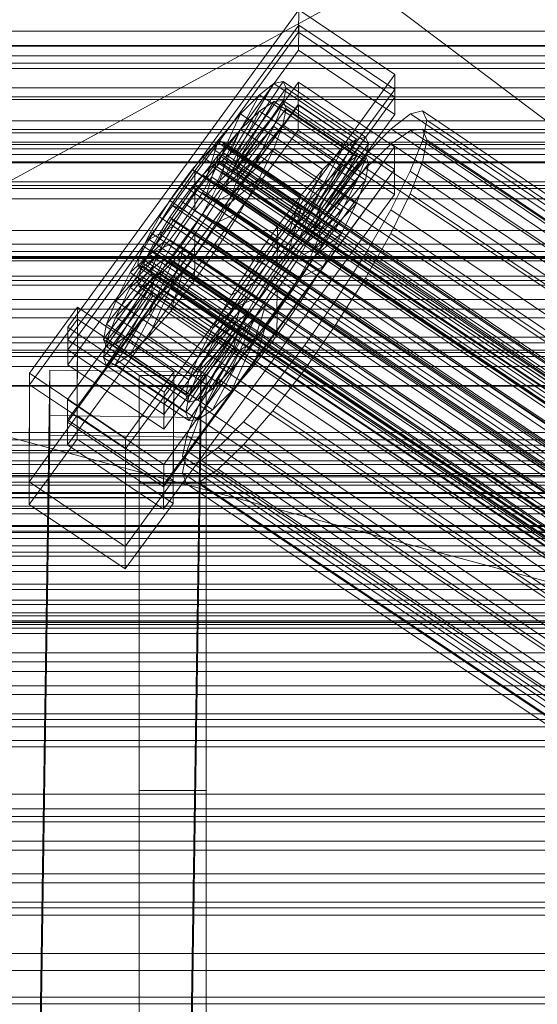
# Model space of a CAD drawing. Header units: millimetres. Extents: x -2233 to 61924, y -68080 to 6847.
# Tile 98 of 256: x -379 to -318, y -34496 to -34379. Entities that reach past the tile are written whole.
import ezdxf

# ---------------------------------------------------------------- set-up
doc = ezdxf.new("R2010")
doc.units = ezdxf.units.MM
for name, color, linetype, lineweight in [('COTAS_O', 1, 'Continuous', 0), ('COTAS_P', 1, 'Continuous', 0), ('frontal_briquetadora', 7, 'Continuous', 0), ('frontal_C01', 7, 'Continuous', 0), ('frontal_C02', 7, 'Continuous', 0), ('frontal_C03', 7, 'Continuous', 0), ('frontal_mezcladora', 7, 'Continuous', 0), ('frontal_secador', 7, 'Continuous', 0), ('frontal_tolva', 7, 'Continuous', 0), ('frontal_tolva-C01', 7, 'Continuous', 0)]:
    doc.layers.add(name, color=color, linetype=linetype, lineweight=lineweight)
doc.dimstyles.new('R19_100', dxfattribs={"dimtxt": 250, "dimasz": 150, "dimexe": 150, "dimexo": 80, "dimgap": 100, "dimtad": 1, "dimtih": 1, "dimtoh": 1, "dimdsep": 46, "dimcen": 0.09, "dimadec": 0, "dimazin": 0, "dimtfac": 1, "dimtdec": 4, "dimtofl": 0, "dimtmove": 0, "dimatfit": 3, "dimfxl": 1, "dimtolj": 1, "dimtzin": 0, "dimarcsym": 0})

# ---------------------------------------------------------------- blocks, each defined once
blk = doc.blocks.new('DIM_R27_48')
at = {"layer": 'COTAS_P'}
for p, q in [((-1750, -34600), (-1600, -34555)), ((2600, -34600), (2450, -34555)), ((-1750, -35500), (-1750, -34600)), ((-1750, -34600), (2600, -34600)), ((-1750, -34600), (-1600, -34645)), ((2600, -34600), (2450, -34645)), ((2600, -35500), (2600, -34600))]:
    blk.add_line(p, q, dxfattribs=at)
blk.add_text('4350 P', height=250, dxfattribs=at).set_placement((425, -34500))
blk = doc.blocks.new('DIM_R27_52')
at = {"layer": 'COTAS_O'}
for p, q in [((-1725, -33700), (-1575, -33655)), ((1725, -33700), (1575, -33655)), ((-1725, -34400), (-1725, -33700)), ((-1725, -33700), (1725, -33700)), ((-1725, -33700), (-1575, -33745)), ((1725, -33700), (1575, -33745)), ((1725, -34400), (1725, -33700))]:
    blk.add_line(p, q, dxfattribs=at)
blk.add_text('3450 O', height=250, dxfattribs=at).set_placement((0, -33600))
blk = doc.blocks.new('DIM_R27_55')
at = {"layer": 'COTAS_O'}
for p, q in [((-650, -33700), (50, -33700)), ((50, -33700), (5, -33850)), ((50, -34900), (50, -33700)), ((50, -33700), (95, -33850)), ((50, -34900), (5, -34750)), ((50, -34900), (95, -34750)), ((-650, -34900), (50, -34900))]:
    blk.add_line(p, q, dxfattribs=at)
blk.add_text('1200 O', height=250, rotation=90, dxfattribs=at).set_placement((-50, -34300))
blk = doc.blocks.new('DIM_R27_56')
at = {"layer": 'COTAS_O'}
for p, q in [((-650, -34200), (-500, -34155)), ((650, -34200), (500, -34155)), ((-650, -34900), (-650, -34200)), ((-650, -34200), (650, -34200)), ((-650, -34200), (-500, -34245)), ((650, -34200), (500, -34245)), ((650, -34900), (650, -34200))]:
    blk.add_line(p, q, dxfattribs=at)
blk.add_text('1300 O', height=250, dxfattribs=at).set_placement((0, -34100))

msp = doc.modelspace()

# ---------------------------------------------------------------- linework, layer by layer
at = {"layer": 'frontal_briquetadora'}
for p, q in [((-210, -34471), (-430, -34305)), ((-210, -34305), (-418, -34418.333)), ((-430, -34407), (-188, -34407)), ((-418, -34418.333), (-222, -34418.333)), ((-222, -34471), (-418, -34418.333)), ((-430, -34471), (-210, -34471)), ((-210, -34471), (-418, -34471)), ((-222, -34471), (-418, -34471)), ((-210, -34490), (-430, -34490)), ((-430, -34496), (-210, -34496))]:
    msp.add_line(p, q, dxfattribs=at)
at = {"layer": 'frontal_C01'}
for p, q in [((-373.501, -34415.291), (-345.969, -34377.436)), ((-345.981, -34380.133), (-345.969, -34377.436)), ((-345.969, -34377.436), (-334.501, -34385.173)), ((-345.981, -34380.133), (-373.513, -34417.987)), ((-334.513, -34387.869), (-345.981, -34380.133)), ((-450, -34381.706), (450, -34381.706)), ((-373.539, -34423.918), (-346.008, -34386.064)), ((-334.501, -34385.173), (-362.033, -34423.027)), ((-353.378, -34394.306), (-347.835, -34385.99)), ((-347.835, -34385.99), (-348.918, -34386.252)), ((-347.835, -34385.99), (-338.005, -34392.621)), ((-347.47, -34386.805), (-347.835, -34385.99)), ((-346.02, -34388.76), (-346.008, -34386.064)), ((-346.008, -34386.064), (-334.539, -34393.8)), ((-334.501, -34385.173), (-334.513, -34387.869)), ((-353.892, -34394.429), (-348.918, -34386.252)), ((-353.205, -34394.692), (-347.47, -34386.805)), ((-348.918, -34386.252), (-350.645, -34387.572)), ((-348.918, -34386.252), (-339.088, -34392.883)), ((-347.847, -34388.642), (-347.47, -34386.805)), ((-347.47, -34386.805), (-337.64, -34393.437)), ((-362.045, -34425.723), (-334.513, -34387.869)), ((-354.71, -34395.055), (-350.645, -34387.572)), ((-350.645, -34387.572), (-352.899, -34389.861)), ((-350.645, -34387.572), (-340.816, -34394.203)), ((-346.02, -34388.76), (-373.551, -34426.615)), ((-353.384, -34395.562), (-347.847, -34388.642)), ((-348.941, -34391.374), (-347.847, -34388.642)), ((-347.847, -34388.642), (-338.017, -34395.273)), ((-334.551, -34396.497), (-346.02, -34388.76)), ((-331.181, -34389.51), (-332.629, -34389.859)), ((-330.692, -34390.6), (-331.181, -34389.51)), ((-331.181, -34389.51), (-146.872, -34513.845)), ((-355.777, -34396.139), (-352.899, -34389.861)), ((-352.899, -34389.861), (-355.525, -34392.963)), ((-352.899, -34389.861), (-343.069, -34396.492)), ((-332.629, -34389.859), (-334.938, -34391.624)), ((-332.629, -34389.859), (-148.32, -34514.194)), ((-331.197, -34393.055), (-330.692, -34390.6)), ((-330.692, -34390.6), (-146.383, -34514.934)), ((-353.902, -34396.856), (-348.941, -34391.374)), ((-350.678, -34394.816), (-348.941, -34391.374)), ((-348.941, -34391.374), (-339.111, -34398.005)), ((-334.938, -34391.624), (-337.95, -34394.685)), ((-334.938, -34391.624), (-150.629, -34515.959)), ((-355.525, -34392.963), (-358.345, -34396.667)), ((-357.021, -34397.609), (-355.525, -34392.963)), ((-355.017, -34393.2), (-355.53, -34393.324)), ((-355.525, -34392.963), (-345.695, -34399.594)), ((-354.844, -34393.587), (-355.017, -34393.2)), ((-355.017, -34393.2), (-141.218, -34537.429)), ((-339.088, -34392.883), (-344.062, -34401.061)), ((-338.005, -34392.621), (-343.549, -34400.937)), ((-340.816, -34394.203), (-339.088, -34392.883)), ((-339.088, -34392.883), (-338.005, -34392.621)), ((-338.005, -34392.621), (-337.64, -34393.437)), ((-332.659, -34396.708), (-331.197, -34393.055)), ((-331.197, -34393.055), (-146.887, -34517.389)), ((-334.539, -34393.8), (-362.071, -34431.655)), ((-356.348, -34393.95), (-357.415, -34395.034)), ((-355.53, -34393.324), (-356.348, -34393.95)), ((-356.348, -34393.95), (-142.549, -34538.178)), ((-355.53, -34393.324), (-141.731, -34537.552)), ((-355.022, -34394.456), (-354.844, -34393.587)), ((-354.844, -34393.587), (-141.045, -34537.815)), ((-353.892, -34394.429), (-353.378, -34394.306)), ((-343.549, -34400.937), (-353.378, -34394.306)), ((-353.378, -34394.306), (-353.205, -34394.692)), ((-340.816, -34394.203), (-344.88, -34401.686)), ((-337.64, -34393.437), (-343.376, -34401.323)), ((-343.069, -34396.492), (-340.816, -34394.203)), ((-337.64, -34393.437), (-338.017, -34395.273)), ((-334.539, -34393.8), (-334.551, -34396.497)), ((-357.415, -34395.034), (-358.659, -34396.503)), ((-357.415, -34395.034), (-143.617, -34539.262)), ((-355.777, -34396.139), (-354.71, -34395.055)), ((-355.541, -34395.751), (-355.022, -34394.456)), ((-355.022, -34394.456), (-141.224, -34538.685)), ((-354.725, -34398.486), (-350.678, -34394.816)), ((-354.71, -34395.055), (-353.892, -34394.429)), ((-344.88, -34401.686), (-354.71, -34395.055)), ((-353.384, -34395.562), (-353.902, -34396.856)), ((-344.062, -34401.061), (-353.892, -34394.429)), ((-353.205, -34394.692), (-353.384, -34395.562)), ((-343.554, -34402.193), (-353.384, -34395.562)), ((-343.376, -34401.323), (-353.205, -34394.692)), ((-352.938, -34398.734), (-350.678, -34394.816)), ((-350.678, -34394.816), (-340.848, -34401.448)), ((-338.017, -34395.273), (-343.554, -34402.193)), ((-337.95, -34394.685), (-341.461, -34398.832)), ((-338.017, -34395.273), (-339.111, -34398.005)), ((-337.95, -34394.685), (-153.641, -34519.019)), ((-362.083, -34434.351), (-334.551, -34396.497)), ((-358.345, -34396.667), (-361.166, -34400.719)), ((-358.659, -34396.503), (-359.995, -34398.258)), ((-358.659, -34396.503), (-144.861, -34540.732)), ((-358.345, -34396.667), (-358.357, -34399.363)), ((-348.515, -34403.298), (-358.345, -34396.667)), ((-357.021, -34397.609), (-355.777, -34396.139)), ((-356.363, -34397.381), (-355.541, -34395.751)), ((-345.947, -34402.77), (-355.777, -34396.139)), ((-355.541, -34395.751), (-141.742, -34539.979)), ((-343.069, -34396.492), (-345.947, -34402.77)), ((-345.695, -34399.594), (-343.069, -34396.492)), ((-334.981, -34401.309), (-332.659, -34396.708)), ((-332.659, -34396.708), (-148.35, -34521.042)), ((-358.357, -34399.363), (-357.021, -34397.609)), ((-357.434, -34399.237), (-356.363, -34397.381)), ((-347.191, -34404.24), (-357.021, -34397.609)), ((-356.363, -34397.381), (-142.565, -34541.61)), ((-353.902, -34396.856), (-354.725, -34398.486)), ((-344.073, -34403.487), (-353.902, -34396.856)), ((-359.995, -34398.258), (-361.332, -34400.177)), ((-146.196, -34542.486), (-359.995, -34398.258)), ((-354.725, -34398.486), (-355.796, -34400.342)), ((-355.796, -34400.342), (-352.938, -34398.734)), ((-355.569, -34402.859), (-352.938, -34398.734)), ((-344.895, -34405.118), (-354.725, -34398.486)), ((-352.938, -34398.734), (-343.108, -34405.365)), ((-341.461, -34398.832), (-345.231, -34403.783)), ((-339.111, -34398.005), (-344.073, -34403.487)), ((-341.461, -34398.832), (-157.152, -34523.166)), ((-339.111, -34398.005), (-340.848, -34401.448)), ((-361.332, -34400.177), (-362.578, -34402.132)), ((-361.332, -34400.177), (-147.533, -34544.406)), ((-359.693, -34401.283), (-358.357, -34399.363)), ((-358.68, -34401.191), (-357.434, -34399.237)), ((-358.357, -34399.363), (-348.527, -34405.994)), ((-357.434, -34399.237), (-143.635, -34543.465)), ((-348.515, -34403.298), (-345.695, -34399.594)), ((-345.695, -34399.594), (-347.191, -34404.24)), ((-361.166, -34400.719), (-363.797, -34404.845)), ((-359.693, -34401.283), (-361.166, -34400.719)), ((-361.166, -34400.719), (-351.336, -34407.351)), ((-360.939, -34403.237), (-359.693, -34401.283)), ((-360.017, -34403.111), (-358.68, -34401.191)), ((-349.863, -34407.914), (-359.693, -34401.283)), ((-358.68, -34401.191), (-144.881, -34545.419)), ((-355.796, -34400.342), (-357.042, -34402.296)), ((-345.966, -34406.973), (-355.796, -34400.342)), ((-340.848, -34401.448), (-344.895, -34405.118)), ((-344.062, -34401.061), (-344.88, -34401.686)), ((-343.549, -34400.937), (-344.062, -34401.061)), ((-343.554, -34402.193), (-343.376, -34401.323)), ((-343.376, -34401.323), (-343.549, -34400.937)), ((-340.848, -34401.448), (-343.108, -34405.365)), ((-338.003, -34406.546), (-334.981, -34401.309)), ((-334.981, -34401.309), (-150.672, -34525.644)), ((-362.578, -34402.132), (-363.648, -34403.987)), ((-362.578, -34402.132), (-148.779, -34546.36)), ((-357.042, -34402.296), (-358.378, -34404.216)), ((-357.042, -34402.296), (-355.569, -34402.859)), ((-347.212, -34408.927), (-357.042, -34402.296)), ((-344.88, -34401.686), (-345.947, -34402.77)), ((-344.073, -34403.487), (-343.554, -34402.193)), ((-360.939, -34403.237), (-363.797, -34404.845)), ((-362.01, -34405.092), (-360.939, -34403.237)), ((-361.352, -34404.865), (-360.017, -34403.111)), ((-351.109, -34409.868), (-360.939, -34403.237)), ((-360.017, -34403.111), (-146.218, -34547.339)), ((-358.39, -34406.912), (-355.569, -34402.859)), ((-355.569, -34402.859), (-345.739, -34409.491)), ((-351.336, -34407.351), (-348.515, -34403.298)), ((-345.231, -34403.783), (-349.002, -34409.201)), ((-348.527, -34405.994), (-348.515, -34403.298)), ((-345.947, -34402.77), (-347.191, -34404.24)), ((-160.922, -34528.118), (-345.231, -34403.783)), ((-344.895, -34405.118), (-344.073, -34403.487)), ((-363.797, -34404.845), (-366.057, -34408.762)), ((-363.648, -34403.987), (-364.471, -34405.618)), ((-363.797, -34404.845), (-353.967, -34411.476)), ((-363.648, -34403.987), (-149.85, -34548.216)), ((-362.596, -34406.335), (-361.352, -34404.865)), ((-361.352, -34404.865), (-147.554, -34549.093)), ((-358.378, -34404.216), (-359.714, -34405.97)), ((-358.378, -34404.216), (-358.39, -34406.912)), ((-348.548, -34410.847), (-358.378, -34404.216)), ((-347.191, -34404.24), (-348.527, -34405.994)), ((-362.01, -34405.092), (-366.057, -34408.762)), ((-364.471, -34405.618), (-364.989, -34406.912)), ((-364.471, -34405.618), (-150.672, -34549.846)), ((-362.833, -34406.723), (-362.01, -34405.092)), ((-352.18, -34411.724), (-362.01, -34405.092)), ((-359.714, -34405.97), (-361.21, -34410.616)), ((-359.714, -34405.97), (-360.958, -34407.44)), ((-349.884, -34412.602), (-359.714, -34405.97)), ((-348.527, -34405.994), (-349.863, -34407.914)), ((-345.966, -34406.973), (-344.895, -34405.118)), ((-343.108, -34405.365), (-345.966, -34406.973)), ((-343.108, -34405.365), (-345.739, -34409.491)), ((-362.833, -34406.723), (-367.794, -34412.205)), ((-364.989, -34406.912), (-365.168, -34407.782)), ((-364.989, -34406.912), (-151.191, -34551.14)), ((-363.664, -34407.419), (-362.596, -34406.335)), ((-363.351, -34408.017), (-362.833, -34406.723)), ((-353.003, -34413.354), (-362.833, -34406.723)), ((-362.596, -34406.335), (-148.798, -34550.563)), ((-361.21, -34410.616), (-358.39, -34406.912)), ((-358.39, -34406.912), (-348.56, -34413.543)), ((-347.212, -34408.927), (-345.966, -34406.973)), ((-341.52, -34412.061), (-338.003, -34406.546)), ((-338.003, -34406.546), (-153.694, -34530.881)), ((-363.351, -34408.017), (-368.888, -34414.937)), ((-365.168, -34407.782), (-364.995, -34408.168)), ((-365.168, -34407.782), (-151.369, -34552.01)), ((-364.995, -34408.168), (-364.482, -34408.044)), ((-364.995, -34408.168), (-151.196, -34552.396)), ((-364.482, -34408.044), (-363.664, -34407.419)), ((-364.482, -34408.044), (-150.683, -34552.273)), ((-360.958, -34407.44), (-363.836, -34413.718)), ((-363.664, -34407.419), (-149.865, -34551.647)), ((-363.53, -34408.887), (-363.351, -34408.017)), ((-353.521, -34414.648), (-363.351, -34408.017)), ((-360.958, -34407.44), (-362.025, -34408.524)), ((-351.128, -34414.071), (-360.958, -34407.44)), ((-353.967, -34411.476), (-351.336, -34407.351)), ((-351.336, -34407.351), (-349.863, -34407.914)), ((-349.863, -34407.914), (-351.109, -34409.868)), ((-363.53, -34408.887), (-369.265, -34416.773)), ((-363.357, -34409.273), (-368.9, -34417.589)), ((-362.843, -34409.149), (-367.817, -34417.327)), ((-366.057, -34408.762), (-367.794, -34412.205)), ((-362.025, -34408.524), (-366.09, -34416.007)), ((-366.057, -34408.762), (-356.228, -34415.394)), ((-363.357, -34409.273), (-363.53, -34408.887)), ((-353.7, -34415.518), (-363.53, -34408.887)), ((-362.843, -34409.149), (-363.357, -34409.273)), ((-353.527, -34415.905), (-363.357, -34409.273)), ((-362.025, -34408.524), (-362.843, -34409.149)), ((-353.014, -34415.781), (-362.843, -34409.149)), ((-352.196, -34415.155), (-362.025, -34408.524)), ((-349.002, -34409.201), (-352.519, -34414.716)), ((-349.002, -34409.201), (-164.693, -34533.535)), ((-345.739, -34409.491), (-348.56, -34413.543)), ((-348.548, -34410.847), (-347.212, -34408.927)), ((-345.739, -34409.491), (-347.212, -34408.927)), ((-363.836, -34413.718), (-361.21, -34410.616)), ((-361.21, -34410.616), (-351.38, -34417.247)), ((-353.967, -34411.476), (-351.109, -34409.868)), ((-351.109, -34409.868), (-352.18, -34411.724)), ((-349.884, -34412.602), (-348.548, -34410.847)), ((-348.56, -34413.543), (-348.548, -34410.847)), ((-356.228, -34415.394), (-353.967, -34411.476)), ((-356.228, -34415.394), (-352.18, -34411.724)), ((-352.18, -34411.724), (-353.003, -34413.354)), ((-378.086, -34420.791), (-372.35, -34412.905)), ((-372.408, -34425.846), (-372.35, -34412.905)), ((-372.35, -34412.905), (-360.882, -34420.641)), ((-367.794, -34412.205), (-368.888, -34414.937)), ((-367.794, -34412.205), (-357.964, -34418.836)), ((-351.38, -34417.247), (-349.884, -34412.602)), ((-351.128, -34414.071), (-349.884, -34412.602)), ((-345.291, -34417.479), (-341.52, -34412.061)), ((-341.52, -34412.061), (-157.211, -34536.396)), ((-366.09, -34416.007), (-363.836, -34413.718)), ((-363.836, -34413.718), (-354.006, -34420.349)), ((-357.964, -34418.836), (-353.003, -34413.354)), ((-354.006, -34420.349), (-351.128, -34414.071)), ((-353.003, -34413.354), (-353.521, -34414.648)), ((-352.196, -34415.155), (-351.128, -34414.071)), ((-348.56, -34413.543), (-351.38, -34417.247)), ((-373.501, -34415.291), (-373.513, -34417.987)), ((-362.033, -34423.027), (-373.501, -34415.291)), ((-368.888, -34414.937), (-369.265, -34416.773)), ((-368.888, -34414.937), (-359.058, -34421.568)), ((-359.436, -34423.405), (-353.7, -34415.518)), ((-359.058, -34421.568), (-353.521, -34414.648)), ((-357.964, -34418.836), (-356.228, -34415.394)), ((-356.26, -34422.638), (-352.196, -34415.155)), ((-352.519, -34414.716), (-355.541, -34419.953)), ((-353.521, -34414.648), (-353.7, -34415.518)), ((-353.7, -34415.518), (-353.527, -34415.905)), ((-353.014, -34415.781), (-352.196, -34415.155)), ((-352.519, -34414.716), (-168.21, -34539.051)), ((-367.817, -34417.327), (-366.09, -34416.007)), ((-366.09, -34416.007), (-356.26, -34422.638)), ((-359.07, -34424.22), (-353.527, -34415.905)), ((-357.987, -34423.959), (-353.014, -34415.781)), ((-353.527, -34415.905), (-353.014, -34415.781)), ((-369.265, -34416.773), (-368.9, -34417.589)), ((-369.265, -34416.773), (-359.436, -34423.405)), ((-368.9, -34417.589), (-367.817, -34417.327)), ((-368.9, -34417.589), (-359.07, -34424.22)), ((-367.817, -34417.327), (-357.987, -34423.959)), ((-351.38, -34417.247), (-354.006, -34420.349)), ((-349.061, -34422.43), (-345.291, -34417.479)), ((-345.291, -34417.479), (-160.982, -34541.814)), ((-373.513, -34417.987), (-362.045, -34425.723)), ((-359.058, -34421.568), (-357.964, -34418.836)), ((-355.541, -34419.953), (-357.863, -34424.555)), ((-355.541, -34419.953), (-171.232, -34544.288)), ((-378.512, -34615.535), (-375.644, -34420.425)), ((-378.086, -34420.791), (-378.143, -34433.733)), ((-366.618, -34428.527), (-378.086, -34420.791)), ((-375.644, -34425.817), (-375.644, -34420.425)), ((-375.644, -34420.425), (-357.646, -34420.67)), ((-360.882, -34420.641), (-366.618, -34428.527)), ((-360.882, -34420.641), (-360.939, -34433.583)), ((-357.646, -34420.67), (-360.514, -34615.781)), ((-357.646, -34420.67), (-357.646, -34426.063)), ((-354.006, -34420.349), (-356.26, -34422.638)), ((-359.436, -34423.405), (-359.058, -34421.568)), ((-352.572, -34426.577), (-349.061, -34422.43)), ((-349.061, -34422.43), (-164.752, -34546.765)), ((-362.045, -34425.723), (-362.033, -34423.027)), ((-359.07, -34424.22), (-359.436, -34423.405)), ((-356.26, -34422.638), (-357.987, -34423.959)), ((-373.539, -34423.918), (-373.551, -34426.615)), ((-362.071, -34431.655), (-373.539, -34423.918)), ((-357.863, -34424.555), (-359.326, -34428.207)), ((-357.987, -34423.959), (-359.07, -34424.22)), ((-357.863, -34424.555), (-173.554, -34548.889)), ((-378.512, -34620.928), (-375.644, -34425.817)), ((-372.408, -34425.846), (-378.143, -34433.733)), ((-357.646, -34426.063), (-375.644, -34425.817)), ((-360.939, -34433.583), (-372.408, -34425.846)), ((-360.514, -34621.173), (-357.646, -34426.063)), ((-373.551, -34426.615), (-362.083, -34434.351)), ((-355.584, -34429.638), (-352.572, -34426.577)), ((-352.572, -34426.577), (-168.263, -34550.912)), ((-359.326, -34428.207), (-359.83, -34430.662)), ((-359.326, -34428.207), (-175.016, -34552.542)), ((-366.675, -34441.469), (-366.618, -34428.527)), ((-357.893, -34431.403), (-355.584, -34429.638)), ((-355.584, -34429.638), (-171.275, -34553.972)), ((-359.83, -34430.662), (-359.341, -34431.752)), ((-359.83, -34430.662), (-175.521, -34554.997)), ((-362.083, -34434.351), (-362.071, -34431.655)), ((-359.341, -34431.752), (-357.893, -34431.403)), ((-359.341, -34431.752), (-175.032, -34556.087)), ((-357.893, -34431.403), (-173.584, -34555.737)), ((-378.143, -34433.733), (-366.675, -34441.469)), ((-366.675, -34441.469), (-360.939, -34433.583))]:
    msp.add_line(p, q, dxfattribs=at)
at = {"layer": 'frontal_C02'}
for p, q in [((-373.501, -34416.794), (-345.969, -34379.272)), ((-345.981, -34382.252), (-345.969, -34379.272)), ((-345.969, -34379.272), (-334.501, -34386.941)), ((-345.981, -34382.252), (-373.513, -34419.775)), ((-334.513, -34389.921), (-345.981, -34382.252)), ((-334.501, -34386.941), (-362.033, -34424.463)), ((-334.501, -34386.941), (-334.513, -34389.921)), ((-353.892, -34396.624), (-348.918, -34388.364)), ((-353.378, -34396.568), (-347.835, -34388.246)), ((-348.918, -34388.364), (-350.645, -34389.551)), ((-347.835, -34388.246), (-348.918, -34388.364)), ((-348.918, -34388.364), (-339.088, -34394.937)), ((-347.835, -34388.246), (-338.005, -34394.819)), ((-347.47, -34389.205), (-347.835, -34388.246)), ((-373.539, -34426.332), (-346.008, -34388.809)), ((-354.71, -34397.186), (-350.645, -34389.551)), ((-353.205, -34397.023), (-347.47, -34389.205)), ((-350.645, -34389.551), (-352.899, -34391.727)), ((-350.645, -34389.551), (-340.816, -34396.125)), ((-347.847, -34391.177), (-347.47, -34389.205)), ((-347.47, -34389.205), (-337.64, -34395.779)), ((-346.02, -34391.79), (-346.008, -34388.809)), ((-346.008, -34388.809), (-334.539, -34396.478)), ((-362.045, -34427.444), (-334.513, -34389.921)), ((-346.02, -34391.79), (-373.551, -34429.312)), ((-355.777, -34398.217), (-352.899, -34391.727)), ((-352.899, -34391.727), (-355.525, -34394.744)), ((-353.384, -34397.957), (-347.847, -34391.177)), ((-352.899, -34391.727), (-343.069, -34398.301)), ((-348.941, -34394.027), (-347.847, -34391.177)), ((-347.847, -34391.177), (-338.017, -34397.751)), ((-334.551, -34399.459), (-346.02, -34391.79)), ((-332.629, -34391.842), (-334.938, -34393.43)), ((-331.181, -34391.684), (-332.629, -34391.842)), ((-332.629, -34391.842), (-148.32, -34515.097)), ((-330.692, -34392.967), (-331.181, -34391.684)), ((-331.181, -34391.684), (-146.872, -34514.939)), ((-331.197, -34395.603), (-330.692, -34392.967)), ((-330.692, -34392.967), (-146.383, -34516.222)), ((-353.902, -34399.306), (-348.941, -34394.027)), ((-350.678, -34397.56), (-348.941, -34394.027)), ((-348.941, -34394.027), (-339.111, -34400.6)), ((-334.938, -34393.43), (-337.95, -34396.339)), ((-334.938, -34393.43), (-150.629, -34516.684)), ((-355.525, -34394.744), (-358.345, -34398.395)), ((-357.021, -34399.646), (-355.525, -34394.744)), ((-355.53, -34395.528), (-356.348, -34396.091)), ((-355.017, -34395.472), (-355.53, -34395.528)), ((-355.53, -34395.528), (-141.731, -34538.504)), ((-355.525, -34394.744), (-345.695, -34401.317)), ((-354.844, -34395.927), (-355.017, -34395.472)), ((-355.017, -34395.472), (-141.218, -34538.448)), ((-339.088, -34394.937), (-344.062, -34403.197)), ((-338.005, -34394.819), (-343.549, -34403.142)), ((-340.816, -34396.125), (-339.088, -34394.937)), ((-339.088, -34394.937), (-338.005, -34394.819)), ((-338.005, -34394.819), (-337.64, -34395.779)), ((-334.539, -34396.478), (-362.071, -34434.001)), ((-356.348, -34396.091), (-357.415, -34397.122)), ((-356.348, -34396.091), (-142.549, -34539.066)), ((-355.022, -34396.861), (-354.844, -34395.927)), ((-354.844, -34395.927), (-141.045, -34538.902)), ((-354.71, -34397.186), (-353.892, -34396.624)), ((-353.892, -34396.624), (-353.378, -34396.568)), ((-344.062, -34403.197), (-353.892, -34396.624)), ((-343.549, -34403.142), (-353.378, -34396.568)), ((-353.378, -34396.568), (-353.205, -34397.023)), ((-340.816, -34396.125), (-344.88, -34403.76)), ((-337.64, -34395.779), (-343.376, -34403.596)), ((-343.069, -34398.301), (-340.816, -34396.125)), ((-337.95, -34396.339), (-341.461, -34400.371)), ((-337.64, -34395.779), (-338.017, -34397.751)), ((-337.95, -34396.339), (-153.641, -34519.593)), ((-334.539, -34396.478), (-334.551, -34399.459)), ((-332.659, -34399.413), (-331.197, -34395.603)), ((-331.197, -34395.603), (-146.887, -34518.858)), ((-357.415, -34397.122), (-358.659, -34398.55)), ((-357.415, -34397.122), (-143.617, -34540.097)), ((-355.777, -34398.217), (-354.71, -34397.186)), ((-355.541, -34398.211), (-355.022, -34396.861)), ((-355.022, -34396.861), (-141.224, -34539.836)), ((-354.725, -34400.98), (-350.678, -34397.56)), ((-344.88, -34403.76), (-354.71, -34397.186)), ((-353.205, -34397.023), (-353.384, -34397.957)), ((-343.376, -34403.596), (-353.205, -34397.023)), ((-352.938, -34401.536), (-350.678, -34397.56)), ((-350.678, -34397.56), (-340.848, -34404.133)), ((-338.017, -34397.751), (-343.554, -34404.53)), ((-338.017, -34397.751), (-339.111, -34400.6)), ((-358.345, -34398.395), (-361.166, -34402.432)), ((-358.659, -34398.55), (-359.995, -34400.28)), ((-358.659, -34398.55), (-144.861, -34541.526)), ((-358.345, -34398.395), (-358.357, -34401.376)), ((-348.515, -34404.969), (-358.345, -34398.395)), ((-357.021, -34399.646), (-355.777, -34398.217)), ((-356.363, -34399.884), (-355.541, -34398.211)), ((-345.947, -34404.791), (-355.777, -34398.217)), ((-355.541, -34398.211), (-141.742, -34541.186)), ((-353.384, -34397.957), (-353.902, -34399.306)), ((-343.554, -34404.53), (-353.384, -34397.957)), ((-343.069, -34398.301), (-345.947, -34404.791)), ((-345.695, -34401.317), (-343.069, -34398.301)), ((-362.083, -34436.981), (-334.551, -34399.459)), ((-359.995, -34400.28), (-361.332, -34402.192)), ((-146.196, -34543.255), (-359.995, -34400.28)), ((-358.357, -34401.376), (-357.021, -34399.646)), ((-357.434, -34401.768), (-356.363, -34399.884)), ((-347.191, -34406.22), (-357.021, -34399.646)), ((-356.363, -34399.884), (-142.565, -34542.86)), ((-353.902, -34399.306), (-354.725, -34400.98)), ((-344.073, -34405.88), (-353.902, -34399.306)), ((-334.981, -34404.136), (-332.659, -34399.413)), ((-332.659, -34399.413), (-148.35, -34522.667)), ((-359.693, -34403.288), (-358.357, -34401.376)), ((-358.357, -34401.376), (-348.527, -34407.949)), ((-354.725, -34400.98), (-355.796, -34402.863)), ((-344.895, -34407.554), (-354.725, -34400.98)), ((-348.515, -34404.969), (-345.695, -34401.317)), ((-345.695, -34401.317), (-347.191, -34406.22)), ((-341.461, -34400.371), (-345.231, -34405.252)), ((-339.111, -34400.6), (-344.073, -34405.88)), ((-341.461, -34400.371), (-157.152, -34523.626)), ((-339.111, -34400.6), (-340.848, -34404.133)), ((-361.166, -34402.432), (-363.797, -34406.58)), ((-361.332, -34402.192), (-362.578, -34404.157)), ((-361.332, -34402.192), (-147.533, -34545.168)), ((-359.693, -34403.288), (-361.166, -34402.432)), ((-361.166, -34402.432), (-351.336, -34409.006)), ((-358.68, -34403.733), (-357.434, -34401.768)), ((-357.434, -34401.768), (-143.635, -34544.743)), ((-355.796, -34402.863), (-352.938, -34401.536)), ((-355.569, -34405.684), (-352.938, -34401.536)), ((-352.938, -34401.536), (-343.108, -34408.11)), ((-360.939, -34405.253), (-359.693, -34403.288)), ((-360.017, -34405.645), (-358.68, -34403.733)), ((-349.863, -34409.861), (-359.693, -34403.288)), ((-358.68, -34403.733), (-144.881, -34546.708)), ((-355.796, -34402.863), (-357.042, -34404.828)), ((-345.966, -34409.437), (-355.796, -34402.863)), ((-344.88, -34403.76), (-345.947, -34404.791)), ((-344.062, -34403.197), (-344.88, -34403.76)), ((-343.549, -34403.142), (-344.062, -34403.197)), ((-343.554, -34404.53), (-343.376, -34403.596)), ((-343.376, -34403.596), (-343.549, -34403.142)), ((-362.578, -34404.157), (-363.648, -34406.04)), ((-362.578, -34404.157), (-148.779, -34547.132)), ((-357.042, -34404.828), (-358.378, -34406.74)), ((-357.042, -34404.828), (-355.569, -34405.684)), ((-347.212, -34411.402), (-357.042, -34404.828)), ((-351.336, -34409.006), (-348.515, -34404.969)), ((-348.527, -34407.949), (-348.515, -34404.969)), ((-345.947, -34404.791), (-347.191, -34406.22)), ((-340.848, -34404.133), (-344.895, -34407.554)), ((-344.073, -34405.88), (-343.554, -34404.53)), ((-340.848, -34404.133), (-343.108, -34408.11)), ((-338.003, -34409.451), (-334.981, -34404.136)), ((-334.981, -34404.136), (-150.672, -34527.39)), ((-363.648, -34406.04), (-364.471, -34407.714)), ((-360.939, -34405.253), (-363.797, -34406.58)), ((-363.648, -34406.04), (-149.85, -34549.016)), ((-362.01, -34407.136), (-360.939, -34405.253)), ((-361.352, -34407.374), (-360.017, -34405.645)), ((-351.109, -34411.826), (-360.939, -34405.253)), ((-360.017, -34405.645), (-146.218, -34548.62)), ((-358.39, -34409.721), (-355.569, -34405.684)), ((-355.569, -34405.684), (-345.739, -34412.257)), ((-345.231, -34405.252), (-349.002, -34410.649)), ((-160.922, -34528.507), (-345.231, -34405.252)), ((-344.895, -34407.554), (-344.073, -34405.88)), ((-363.797, -34406.58), (-366.057, -34410.556)), ((-362.01, -34407.136), (-366.057, -34410.556)), ((-363.797, -34406.58), (-353.967, -34413.154)), ((-362.833, -34408.81), (-362.01, -34407.136)), ((-352.18, -34413.71), (-362.01, -34407.136)), ((-358.378, -34406.74), (-359.714, -34408.47)), ((-358.378, -34406.74), (-358.39, -34409.721)), ((-348.548, -34413.314), (-358.378, -34406.74)), ((-347.191, -34406.22), (-348.527, -34407.949)), ((-364.471, -34407.714), (-364.989, -34409.064)), ((-364.471, -34407.714), (-150.672, -34550.689)), ((-362.596, -34408.803), (-361.352, -34407.374)), ((-361.352, -34407.374), (-147.554, -34550.35)), ((-359.714, -34408.47), (-361.21, -34413.372)), ((-359.714, -34408.47), (-360.958, -34409.899)), ((-349.884, -34415.044), (-359.714, -34408.47)), ((-348.527, -34407.949), (-349.863, -34409.861)), ((-345.966, -34409.437), (-344.895, -34407.554)), ((-343.108, -34408.11), (-345.966, -34409.437)), ((-343.108, -34408.11), (-345.739, -34412.257)), ((-362.833, -34408.81), (-367.794, -34414.089)), ((-364.989, -34409.064), (-365.168, -34409.998)), ((-364.989, -34409.064), (-151.191, -34552.039)), ((-363.664, -34409.834), (-362.596, -34408.803)), ((-363.351, -34410.159), (-362.833, -34408.81)), ((-353.003, -34415.383), (-362.833, -34408.81)), ((-362.596, -34408.803), (-148.798, -34551.779)), ((-353.967, -34413.154), (-351.336, -34409.006)), ((-351.336, -34409.006), (-349.863, -34409.861)), ((-347.212, -34411.402), (-345.966, -34409.437)), ((-341.52, -34414.996), (-338.003, -34409.451)), ((-338.003, -34409.451), (-153.694, -34532.706)), ((-363.351, -34410.159), (-368.888, -34416.939)), ((-366.057, -34410.556), (-367.794, -34414.089)), ((-366.057, -34410.556), (-356.228, -34417.13)), ((-365.168, -34409.998), (-364.995, -34410.452)), ((-365.168, -34409.998), (-151.369, -34552.973)), ((-364.995, -34410.452), (-364.482, -34410.397)), ((-364.995, -34410.452), (-151.196, -34553.428)), ((-364.482, -34410.397), (-363.664, -34409.834)), ((-364.482, -34410.397), (-150.683, -34553.372)), ((-360.958, -34409.899), (-363.836, -34416.389)), ((-363.664, -34409.834), (-149.865, -34552.809)), ((-363.53, -34411.093), (-363.351, -34410.159)), ((-353.521, -34416.733), (-363.351, -34410.159)), ((-360.958, -34409.899), (-362.025, -34410.93)), ((-361.21, -34413.372), (-358.39, -34409.721)), ((-351.128, -34416.472), (-360.958, -34409.899)), ((-358.39, -34409.721), (-348.56, -34416.295)), ((-349.002, -34410.649), (-352.519, -34416.194)), ((-349.863, -34409.861), (-351.109, -34411.826)), ((-349.002, -34410.649), (-164.693, -34533.904)), ((-363.53, -34411.093), (-369.265, -34418.911)), ((-363.357, -34411.548), (-368.9, -34419.87)), ((-362.843, -34411.492), (-367.817, -34419.752)), ((-362.025, -34410.93), (-366.09, -34418.565)), ((-363.357, -34411.548), (-363.53, -34411.093)), ((-353.7, -34417.667), (-363.53, -34411.093)), ((-362.843, -34411.492), (-363.357, -34411.548)), ((-353.527, -34418.122), (-363.357, -34411.548)), ((-362.025, -34410.93), (-362.843, -34411.492)), ((-353.014, -34418.066), (-362.843, -34411.492)), ((-352.196, -34417.503), (-362.025, -34410.93)), ((-353.967, -34413.154), (-351.109, -34411.826)), ((-351.109, -34411.826), (-352.18, -34413.71)), ((-348.548, -34413.314), (-347.212, -34411.402)), ((-345.739, -34412.257), (-347.212, -34411.402)), ((-356.228, -34417.13), (-353.967, -34413.154)), ((-345.739, -34412.257), (-348.56, -34416.295)), ((-378.086, -34422.154), (-372.35, -34414.336)), ((-372.408, -34428.643), (-372.35, -34414.336)), ((-372.35, -34414.336), (-360.882, -34422.006)), ((-367.794, -34414.089), (-368.888, -34416.939)), ((-367.794, -34414.089), (-357.964, -34420.663)), ((-363.836, -34416.389), (-361.21, -34413.372)), ((-361.21, -34413.372), (-351.38, -34419.946)), ((-356.228, -34417.13), (-352.18, -34413.71)), ((-352.18, -34413.71), (-353.003, -34415.383)), ((-349.884, -34415.044), (-348.548, -34413.314)), ((-348.56, -34416.295), (-348.548, -34413.314)), ((-357.964, -34420.663), (-353.003, -34415.383)), ((-353.003, -34415.383), (-353.521, -34416.733)), ((-351.38, -34419.946), (-349.884, -34415.044)), ((-351.128, -34416.472), (-349.884, -34415.044)), ((-345.291, -34420.393), (-341.52, -34414.996)), ((-341.52, -34414.996), (-157.211, -34538.251)), ((-366.09, -34418.565), (-363.836, -34416.389)), ((-363.836, -34416.389), (-354.006, -34422.962)), ((-359.058, -34423.512), (-353.521, -34416.733)), ((-352.519, -34416.194), (-355.541, -34421.51)), ((-354.006, -34422.962), (-351.128, -34416.472)), ((-353.521, -34416.733), (-353.7, -34417.667)), ((-352.519, -34416.194), (-168.21, -34539.449)), ((-352.196, -34417.503), (-351.128, -34416.472)), ((-348.56, -34416.295), (-351.38, -34419.946)), ((-373.501, -34416.794), (-373.513, -34419.775)), ((-362.033, -34424.463), (-373.501, -34416.794)), ((-368.888, -34416.939), (-369.265, -34418.911)), ((-368.888, -34416.939), (-359.058, -34423.512)), ((-359.436, -34425.484), (-353.7, -34417.667)), ((-357.964, -34420.663), (-356.228, -34417.13)), ((-356.26, -34425.138), (-352.196, -34417.503)), ((-353.7, -34417.667), (-353.527, -34418.122)), ((-353.014, -34418.066), (-352.196, -34417.503)), ((-369.265, -34418.911), (-368.9, -34419.87)), ((-369.265, -34418.911), (-359.436, -34425.484)), ((-367.817, -34419.752), (-366.09, -34418.565)), ((-366.09, -34418.565), (-356.26, -34425.138)), ((-359.07, -34426.444), (-353.527, -34418.122)), ((-357.987, -34426.326), (-353.014, -34418.066)), ((-353.527, -34418.122), (-353.014, -34418.066)), ((-373.513, -34419.775), (-362.045, -34427.444)), ((-368.9, -34419.87), (-367.817, -34419.752)), ((-368.9, -34419.87), (-359.07, -34426.444)), ((-367.817, -34419.752), (-357.987, -34426.326)), ((-351.38, -34419.946), (-354.006, -34422.962)), ((-359.058, -34423.512), (-357.964, -34420.663)), ((-349.061, -34425.274), (-345.291, -34420.393)), ((-345.291, -34420.393), (-160.982, -34543.648)), ((-378.512, -34615.627), (-375.644, -34422.222)), ((-378.086, -34422.154), (-378.143, -34436.46)), ((-366.618, -34429.823), (-378.086, -34422.154)), ((-375.644, -34428.183), (-375.644, -34422.222)), ((-375.644, -34422.222), (-357.646, -34422.465)), ((-360.882, -34422.006), (-366.618, -34429.823)), ((-360.882, -34422.006), (-360.939, -34436.312)), ((-357.646, -34422.465), (-360.514, -34615.87)), ((-355.541, -34421.51), (-357.863, -34426.233)), ((-357.646, -34422.465), (-357.646, -34428.427)), ((-355.541, -34421.51), (-171.232, -34544.764)), ((-359.436, -34425.484), (-359.058, -34423.512)), ((-354.006, -34422.962), (-356.26, -34425.138)), ((-362.045, -34427.444), (-362.033, -34424.463)), ((-359.07, -34426.444), (-359.436, -34425.484)), ((-356.26, -34425.138), (-357.987, -34426.326)), ((-352.572, -34429.307), (-349.061, -34425.274)), ((-349.061, -34425.274), (-164.752, -34548.529)), ((-373.539, -34426.332), (-373.551, -34429.312)), ((-362.071, -34434.001), (-373.539, -34426.332)), ((-357.863, -34426.233), (-359.326, -34430.042)), ((-357.987, -34426.326), (-359.07, -34426.444)), ((-357.863, -34426.233), (-173.554, -34549.488)), ((-378.512, -34621.588), (-375.644, -34428.183)), ((-357.646, -34428.427), (-375.644, -34428.183)), ((-360.514, -34621.831), (-357.646, -34428.427)), ((-372.408, -34428.643), (-378.143, -34436.46)), ((-373.551, -34429.312), (-362.083, -34436.981)), ((-360.939, -34436.312), (-372.408, -34428.643)), ((-355.584, -34432.216), (-352.572, -34429.307)), ((-352.572, -34429.307), (-168.263, -34552.561)), ((-366.675, -34444.129), (-366.618, -34429.823)), ((-359.326, -34430.042), (-359.83, -34432.678)), ((-359.326, -34430.042), (-175.016, -34553.297)), ((-440, -34432.754), (440, -34432.754)), ((-440, -34432.965), (440, -34432.965)), ((-440, -34433.156), (440, -34433.156)), ((-359.83, -34432.678), (-359.341, -34433.961)), ((-359.83, -34432.678), (-175.521, -34555.933)), ((-357.893, -34433.803), (-355.584, -34432.216)), ((-355.584, -34432.216), (-171.275, -34555.471)), ((-440, -34433.775), (440, -34433.775)), ((-440, -34434.143), (440, -34434.143)), ((-362.083, -34436.981), (-362.071, -34434.001)), ((-359.341, -34433.961), (-357.893, -34433.803)), ((-359.341, -34433.961), (-175.032, -34557.216)), ((-357.893, -34433.803), (-173.584, -34557.058)), ((-440, -34435.128), (440, -34435.128)), ((-440, -34435.648), (440, -34435.648)), ((-378.143, -34436.46), (-366.675, -34444.129)), ((-366.675, -34444.129), (-360.939, -34436.312)), ((-440, -34436.932), (440, -34436.932)), ((-440, -34437.569), (440, -34437.569)), ((440, -34439.064), (-440, -34439.064)), ((-440, -34439.774), (440, -34439.774)), ((-440, -34441.379), (440, -34441.379)), ((-440, -34442.114), (440, -34442.114)), ((-440, -34443.719), (440, -34443.719)), ((-440, -34444.429), (440, -34444.429)), ((-440, -34445.925), (440, -34445.925)), ((-440, -34446.561), (440, -34446.561)), ((-440, -34447.845), (440, -34447.845)), ((-440, -34448.365), (440, -34448.365)), ((-440, -34449.351), (440, -34449.351)), ((-440, -34449.718), (440, -34449.718)), ((-440, -34450.338), (440, -34450.338)), ((-440, -34450.528), (440, -34450.528)), ((-440, -34450.739), (440, -34450.739))]:
    msp.add_line(p, q, dxfattribs=at)
at = {"layer": 'frontal_C03'}
for p, q in [((1250, -34382.923), (-1250, -34382.923)), ((1250, -34383.804), (-1250, -34383.804)), ((1250, -34384.458), (-1250, -34384.458)), ((1250, -34386.765), (-1250, -34386.765)), ((-1250, -34387.823), (1250, -34387.823)), ((1250, -34390.675), (-1250, -34390.675)), ((1250, -34391.732), (-1250, -34391.732)), ((1250, -34394.039), (-1250, -34394.039)), ((1250, -34394.693), (-1250, -34394.693)), ((1250, -34395.574), (-1250, -34395.574)), ((-1500, -34395.695), (1500, -34395.695)), ((1530, -34398.773), (-1530, -34398.773)), ((1530, -34403.773), (-1530, -34403.773)), ((1250, -34405.381), (-1250, -34405.381)), ((1500, -34407.104), (-1500, -34407.104)), ((1250, -34406.262), (-1250, -34406.262)), ((1250, -34406.915), (-1250, -34406.915)), ((1500, -34407.389), (-1500, -34407.389)), ((1250, -34409.223), (-1250, -34409.223)), ((-1250, -34410.28), (1250, -34410.28)), ((1250, -34413.132), (-1250, -34413.132)), ((1250, -34414.19), (-1250, -34414.19)), ((1250, -34416.497), (-1250, -34416.497)), ((1250, -34417.151), (-1250, -34417.151)), ((-1500, -34418.797), (1500, -34418.797)), ((1250, -34418.032), (-1250, -34418.032)), ((-1500, -34422.245), (1500, -34422.245)), ((1250, -34427.838), (-1250, -34427.838)), ((1250, -34428.72), (-1250, -34428.72)), ((1250, -34429.373), (-1250, -34429.373)), ((1500, -34431.228), (-1500, -34431.228)), ((1250, -34431.68), (-1250, -34431.68)), ((-1250, -34432.738), (1250, -34432.738)), ((1250, -34435.59), (-1250, -34435.59)), ((1250, -34436.647), (-1250, -34436.647)), ((1250, -34438.955), (-1250, -34438.955)), ((1250, -34439.608), (-1250, -34439.608)), ((1250, -34440.49), (-1250, -34440.49)), ((1250, -34450.296), (-1250, -34450.296)), ((1250, -34451.177), (-1250, -34451.177)), ((1250, -34451.831), (-1250, -34451.831)), ((1250, -34454.138), (-1250, -34454.138)), ((-1250, -34455.195), (1250, -34455.195)), ((1500, -34456.351), (-1500, -34456.351)), ((1250, -34458.048), (-1250, -34458.048)), ((1250, -34459.105), (-1250, -34459.105)), ((1250, -34461.412), (-1250, -34461.412)), ((1250, -34462.066), (-1250, -34462.066)), ((1250, -34462.947), (-1250, -34462.947)), ((-1500, -34465.334), (1500, -34465.334)), ((1250, -34472.754), (-1250, -34472.754)), ((1250, -34473.635), (-1250, -34473.635)), ((1250, -34474.288), (-1250, -34474.288)), ((1250, -34476.596), (-1250, -34476.596)), ((-1250, -34477.653), (1250, -34477.653)), ((1250, -34480.505), (-1250, -34480.505)), ((1250, -34481.563), (-1250, -34481.563)), ((1250, -34483.87), (-1250, -34483.87)), ((1250, -34484.523), (-1250, -34484.523)), ((1250, -34485.405), (-1250, -34485.405)), ((1250, -34495.211), (-1250, -34495.211))]:
    msp.add_line(p, q, dxfattribs=at)
at = {"layer": 'frontal_mezcladora'}
for p, q in [((-420, -34380), (-150, -34380)), ((-365, -34433.911), (-365, -34421.05)), ((-365, -34421.05), (-357, -34421.05)), ((-357, -34433.911), (-357, -34421.05)), ((-365, -34470.534), (-365, -34433.911)), ((-365, -34433.911), (-357, -34433.911)), ((-357, -34470.534), (-357, -34433.911)), ((-420, -34435), (240, -34435)), ((-420, -34442.586), (240, -34442.586)), ((-420, -34464.602), (240, -34464.602)), ((-365, -34525.346), (-365, -34470.534)), ((-365, -34470.534), (-357, -34470.534)), ((-357, -34525.346), (-357, -34470.534))]:
    msp.add_line(p, q, dxfattribs=at)
at = {"layer": 'frontal_secador'}
for p, q in [((1360, -34381.784), (-1360, -34381.784)), ((1360, -34388.141), (-1360, -34388.141)), ((1360, -34392.137), (-1360, -34392.137)), ((1250, -34393.25), (-1250, -34393.25)), ((1360, -34393.5), (-1360, -34393.5)), ((1250, -34409.715), (-1250, -34409.715)), ((1250, -34422.349), (-1250, -34422.349)), ((1250, -34430.291), (-1250, -34430.291)), ((1250, -34433), (-1250, -34433))]:
    msp.add_line(p, q, dxfattribs=at)
at = {"layer": 'frontal_tolva'}
for p, q in [((-670, -34400), (670, -34400)), ((600, -34400), (-600, -34400)), ((-600, -34406.849), (600, -34406.849)), ((-670, -34412), (670, -34412)), ((-660, -34420), (660, -34420)), ((-660, -34430), (660, -34430)), ((-1821.5, -34492), (1821.5, -34492))]:
    msp.add_line(p, q, dxfattribs=at)
at = {"layer": 'frontal_tolva-C01'}
for p, q in [((-600, -34397.972), (600, -34397.972)), ((600, -34398.402), (-600, -34398.402)), ((600, -34400), (-600, -34400))]:
    msp.add_line(p, q, dxfattribs=at)

# ---------------------------------------------------------------- dimensions: what is measured, and where the dimension line sits
at = {"layer": 'COTAS_O'}
for p1, p2, distance, picture, middle in [((-650, -34900), (-650, -33700), -700, 'DIM_R27_55', (50, -34300)), ((-1725, -34400), (1725, -34400), 700, 'DIM_R27_52', (0, -33700)), ((-650, -34900), (650, -34900), 700, 'DIM_R27_56', (0, -34200))]:
    dim = msp.add_aligned_dim(p1=p1, p2=p2, distance=distance, text='<> O', dimstyle='R19_100', dxfattribs=at)
    dim.commit()
    dim.dimension.update_dxf_attribs({"geometry": picture, "text_midpoint": middle})
at = {"layer": 'COTAS_P'}
dim = msp.add_aligned_dim(p1=(-1750, -35500), p2=(2600, -35500), distance=900, text='<> P', dimstyle='R19_100', dxfattribs=at)
dim.commit()
dim.dimension.update_dxf_attribs({"geometry": 'DIM_R27_48', "text_midpoint": (425, -34600)})

doc.saveas('drawing.dxf')
